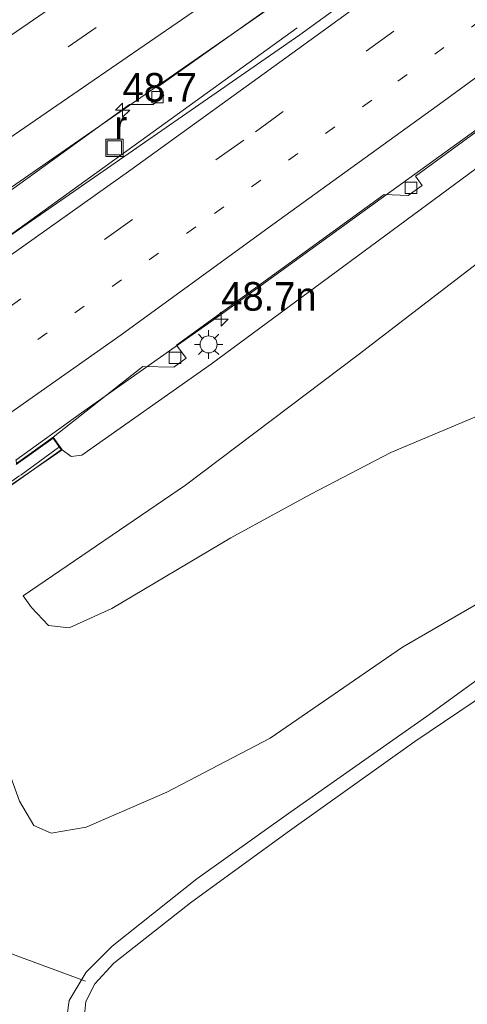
# Model space of a CAD drawing. Header units: millimetres. Extents: x 82463 to 85160, y 450000 to 452470.
# Tile 59 of 98: x 83903 to 83943, y 451075 to 451161. Entities that reach past the tile are written whole.
import ezdxf
from ezdxf.enums import TextEntityAlignment as Align

# ---------------------------------------------------------------- set-up
doc = ezdxf.new("R2010")
doc.units = ezdxf.units.MM
doc.linetypes.add('13strp', pattern=[4, 1, -3])
doc.linetypes.add('39strp', pattern=[12, 3, -9])
for name, color, linetype, lineweight in [('af-b1-rasterhekwerk', 8, 'hekwerk', 18), ('as-bs-kilometr', 13, 'Continuous', 18), ('gr-bs-geleiderail', 213, 'geleiderail', 18), ('gw-bs-insteekwatergang', 93, 'Continuous', 18), ('gw-bs-kruinlijn', 93, 'Continuous', 18), ('gw-bs-teenlijn', 93, 'Continuous', 18), ('kw-b6-viaduct', 173, 'Continuous', 18), ('mk-b5-verdrijfstrp', 8, 'Continuous', 18), ('mk-bs-13streep 0.45', 8, '13strp', 18), ('mk-bs-39streep 0.15', 8, '39strp', 18), ('mk-bs-streep 0.15', 8, 'Continuous', 18), ('og-b5-water', 153, 'Continuous', 18), ('og-bs-maaiveld', 253, 'Continuous', 18), ('og-bs-terreinafscheiding', 253, 'Continuous', 18), ('wh-bs-duiker', 8, 'duiker', 18), ('wh-bs-kolk', 8, 'Continuous', 18), ('wh-bs-put', 8, 'Continuous', 18), ('wh-bs-waterlijn', 133, 'Continuous', 18), ('wm-bs-lichtmast', 8, 'Continuous', 18)]:
    doc.layers.add(name, color=color, linetype=linetype, lineweight=lineweight)
doc.styles.add('rtw_iso', font='iso-rtw.shx')
doc.linetypes.add('duiker', pattern='A,0,-2,[15,RTW.shx,S=1,R=0,X=0,Y=0],-2', length=4)
doc.linetypes.add('geleiderail', pattern='A,2,-1,[175,RTW.shx,S=0.5,R=0,X=0,Y=0],-1', length=4)
doc.linetypes.add('hekwerk', pattern='A,7,-1.5,[1,RTW.shx,S=0.75,R=0,X=0,Y=0],-1.5', length=10)

# ---------------------------------------------------------------- blocks, each defined once
blk = doc.blocks.new('kolk')
blk.add_lwpolyline([(-0.5, -0.5), (0.5, -0.5), (0.5, 0.5), (-0.5, 0.5)], close=True)
blk = doc.blocks.new('put')
for p, q in [((0.75, 0.75), (-0.75, 0.75)), ((-0.75, 0.75), (-0.75, -0.75)), ((0.75, -0.75), (0.75, 0.75)), ((-0.75, -0.75), (0.75, -0.75))]:
    blk.add_line(p, q)
blk.add_lwpolyline([(-0.625, 0.625), (0.625, 0.625), (0.625, -0.625), (-0.625, -0.625)], close=True)
blk = doc.blocks.new('dtbattr')
at = {"style": 'rtw_iso'}
blk.add_attdef('TAG', (0.591, 0.868), '', height=2.5, dxfattribs=at)
blk = doc.blocks.new('lantaarnpaal')
for p, q in [((-0.884, 0.884), (-0.53, 0.53)), ((0, 0.75), (0, 1.25)), ((0.53, 0.53), (0.884, 0.884)), ((-0.75, 0), (-1.25, 0)), ((0.75, 0), (1.25, 0)), ((-0.53, -0.53), (-0.884, -0.884)), ((0, -0.75), (0, -1.25)), ((0.53, -0.53), (0.884, -0.884))]:
    blk.add_line(p, q)
blk.add_circle((0, 0), 0.75)
blk = doc.blocks.new('hecto')
for p, q in [((0, 0.625), (-0.625, 0)), ((0, -0.625), (0, 0.625)), ((-0.625, 0), (0.625, 0)), ((0.625, 0), (0, -0.625))]:
    blk.add_line(p, q)

msp = doc.modelspace()

# ---------------------------------------------------------------- linework, layer by layer
at = {"layer": 'af-b1-rasterhekwerk'}
msp.add_polyline3d([(83906.777, 451123.666, 3.491), (83903.516, 451121.288, 3.496), (83903.304, 451121.168, 2.96), (83890.39, 451111.977, 3.035), (83865.338, 451094.244, 3.23), (83854.22, 451086.293, 3.337), (83853.928, 451086.102, 3.84), (83850.814, 451083.913, 3.84)], dxfattribs=at)
at = {"layer": 'gr-bs-geleiderail'}
for points in [[(83903.054, 451122.562, 3.533), (83908.791, 451126.695, 3.519), (83920.865, 451135.204, 3.483), (83935.921, 451146.117, 3.429), (83948.754, 451155.361, 3.343), (83963.328, 451166.272, 3.343), (83978.345, 451177.423, 3.245), (83993.604, 451188.964, 3.236), (84008.365, 451200.299, 3.37), (84022.589, 451211.181, 3.451), (84030.35, 451217.33, 3.474), (84031.615, 451218.385, 3.483)], [(83986.083, 451204.399, 3.065), (83976.303, 451197.86, 3.582), (83964.406, 451189.568, 3.564), (83931.175, 451166.297, 3.739), (83913.992, 451154.328, 3.762), (83899.374, 451144.225, 3.766)], [(83927.72, 451160.436, 2.93), (83900.129, 451140.563, 3.924)]]:
    msp.add_polyline3d(points, dxfattribs=at)
at = {"layer": 'gw-bs-insteekwatergang'}
msp.add_polyline3d([(83949.155, 451106.939, -3.715), (83946.595, 451105.562, -3.697), (83939.347, 451100.301, -3.743), (83927.161, 451091.754, -3.818), (83918.899, 451085.879, -3.622), (83911.49, 451079.972, -3.706), (83909.202, 451077.694, -3.748), (83907.722, 451075.209, -3.748), (83907.394, 451072.909, -3.706)], dxfattribs=at)
at = {"layer": 'gw-bs-kruinlijn'}
for points in [[(83907.096, 451123.468, 2.921), (83907.888, 451122.869, 2.871), (83908.817, 451123.013, 2.871), (83920.203, 451130.998, 2.885), (83958.576, 451159.305, 2.651), (83977.553, 451172.925, 2.624), (83996.816, 451187.28, 2.638), (84033.467, 451215.564, 2.804), (84034.002, 451215.998, 2.806)], [(83903.693, 451110.668, 0.125), (83904.401, 451109.654, 0.035), (83905.91, 451108.071, -0.031), (83907.72, 451107.865, -0.031), (83911.473, 451109.57, 0.058), (83921.9, 451115.758, 0.226), (83928.907, 451119.59, 0.137), (83935.934, 451123.236, 0.137), (83944.389, 451126.802, 0.119), (83950.975, 451127.598, 0.179), (83956.954, 451127.466, 0.105), (83963.414, 451125.627, 0.165), (83968.169, 451122.106, 0.23), (83971.755, 451116.975, 0.24), (83973.464, 451106.906, 0.263), (83972.198, 451086.051, 0.165), (83970.884, 451063.759, -0.147), (83968.875, 451038.622, -0.096), (83967.514, 451016.793, 0.053), (83965.776, 450990.95, 0.244), (83964.673, 450968.83, 0.165), (83964.23, 450958.618, 0.226), (83963.532, 450949.289, 0.184), (83963.116, 450946.891, 0.136)]]:
    msp.add_polyline3d(points, dxfattribs=at)
at = {"layer": 'gw-bs-teenlijn'}
for points in [[(83886.076, 451244.446, -2.625), (83881.628, 451242.406, -2.518), (83880.246, 451241.371, -2.272), (83877.668, 451238.061, -2.182), (83877.029, 451233.171, -2.24), (83879.182, 451217.976, -2.425), (83879.62, 451206.659, -2.729), (83882.972, 451184.67, -3.203), (83895.163, 451115.403, -3.408), (83903.364, 451092.685, -3.617), (83904.618, 451090.539, -3.575), (83906.154, 451089.893, -3.561), (83909.197, 451090.394, -3.566), (83916.289, 451093.468, -3.45), (83925.33, 451098.21, -3.398), (83936.958, 451106.188, -3.333), (83947.235, 451112.144, -3.333), (83951.441, 451112.647, -3.347), (83953.545, 451110.662, -3.394), (83955.829, 451107.168, -3.468), (83956.446, 451101.56, -3.548), (83955.784, 451094.436, -3.72), (83956.01, 451075.714, -3.771), (83954.824, 451046.618, -3.776)], [(84038.752, 451211.248, 0.362), (84021.634, 451197.929, 0.381), (84003.505, 451183.882, 0.381), (83981.2, 451167.344, 0.462), (83965.224, 451155.596, 0.435), (83949.58, 451144.459, 0.367), (83933.046, 451131.791, 0.327), (83917.928, 451120.364, 0.17), (83903.693, 451110.668, 0.125)]]:
    msp.add_polyline3d(points, dxfattribs=at)
at = {"layer": 'kw-b6-viaduct'}
msp.add_polyline3d([(83903.064, 451122.194, 2.957), (83906.304, 451124.495, 2.921), (83907.026, 451123.48, 2.921), (83850.825, 451083.576, 3.074)], dxfattribs=at)
at = {"layer": 'mk-b5-verdrijfstrp'}
msp.add_polyline3d([(83903.098, 451160.126, 3.24), (83897.363, 451156.221, 3.236), (83896.734, 451159.979, 3.334), (83909.449, 451168.571, 3.235), (83923.86, 451178.36, 3.216), (83937.899, 451187.937, 3.17), (83965.83, 451207.091, 3.146), (83979.818, 451216.775, 3.226), (83994.248, 451226.739, 3.226), (84006.93, 451235.533, 3.263), (84011.27, 451238.66, 3.219), (84012.539, 451237.391, 3.232), (84001.293, 451229.232, 3.263), (83987.942, 451219.653, 3.24), (83973.357, 451209.224, 3.146), (83959.513, 451199.414, 3.063), (83946.846, 451190.515, 3.081), (83930.669, 451179.194, 3.123), (83916.422, 451169.28, 3.132)], close=True, dxfattribs=at)
at = {"layer": 'mk-bs-13streep 0.45'}
for p, q in [((83936.55, 451155.757, 2.795), (83959.337, 451172.568, 2.75)), ((83920.464, 451144.179, 2.858), (83936.55, 451155.757, 2.795)), ((83901.713, 451130.822, 2.979), (83920.464, 451144.179, 2.858))]:
    msp.add_line(p, q, dxfattribs=at)
at = {"layer": 'mk-bs-39streep 0.15'}
for p, q in [((83929.475, 451173.864, 3.021), (83910.099, 451160.466, 3.114)), ((83924.054, 451151.34, 2.844), (83945.706, 451167.041, 2.656)), ((83910.099, 451160.466, 3.114), (83897.988, 451152.195, 3.132)), ((83901.044, 451134.944, 3.095), (83924.054, 451151.34, 2.844))]:
    msp.add_line(p, q, dxfattribs=at)
at = {"layer": 'mk-bs-streep 0.15'}
for points in [[(83898.661, 451148.166, 3.027), (83908.989, 451155.238, 3.025), (83923.448, 451165.212, 2.969), (83939.457, 451176.418, 2.913), (83953.21, 451186.006, 2.886), (83966.788, 451195.599, 2.876), (83978.031, 451203.586, 2.946), (83989.873, 451212.063, 3.016), (84004.157, 451222.238, 3.077), (84016.179, 451230.922, 3.091), (84017.84, 451232.16, 2.985)], [(83900.39, 451138.973, 3.174), (83913.131, 451148.002, 2.925), (83927.768, 451158.585, 2.898), (83942.649, 451169.375, 2.79), (83957.556, 451180.344, 2.804), (83974.009, 451192.844, 2.804), (83989.924, 451204.833, 2.907), (84006.332, 451217.334, 2.912), (84021.193, 451228.807, 3.018)], [(83902.402, 451126.582, 2.913), (83912.289, 451133.551, 2.696), (83925.59, 451143.198, 2.588), (83940.521, 451153.975, 2.593), (83954.827, 451164.478, 2.539), (83971.457, 451176.786, 2.548), (83989.426, 451190.385, 2.57), (84010.951, 451206.737, 2.642), (84022.534, 451215.559, 2.651), (84025.521, 451218.092, 2.71), (84029.02, 451220.98, 2.699)]]:
    msp.add_polyline3d(points, dxfattribs=at)
at = {"layer": 'og-b5-water'}
msp.add_polyline3d([(83909.009, 451073.374, -4.726), (83909.17, 451075.137, -4.703), (83909.974, 451076.669, -4.703), (83911.646, 451078.493, -4.703), (83918.359, 451083.776, -4.665), (83926.836, 451089.948, -4.665), (83938.017, 451097.904, -4.675), (83947.189, 451104.062, -4.731), (83949.379, 451105.06, -4.731), (83950.545, 451104.277, -4.731), (83950.238, 451102.415, -4.731), (83950.559, 451096.841, -4.703), (83949.911, 451083.817, -4.717), (83949.347, 451066.614, -4.717)], dxfattribs=at)
at = {"layer": 'og-bs-maaiveld'}
msp.add_polyline3d([(83891.75, 451188.607, 2.723), (83891.722, 451188.765, 2.799), (83895.703, 451191.313, 2.858), (83894.973, 451192.453, 2.925), (83891.606, 451190.247, 1.069), (83890.495, 451189.52, 0.994), (83902.328, 451120.19, 0.915), (83907.096, 451123.468, 2.921), (83906.316, 451124.565, 2.921), (83903.1, 451122.281, 2.957), (83903.057, 451122.543, 2.723)], dxfattribs=at)
at = {"layer": 'og-bs-terreinafscheiding'}
for points in [[(84020.308, 451229.692, 2.879), (84012.625, 451223.81, 2.885), (83992.071, 451209.107, 2.984), (83991.715, 451207.647, 2.984), (83990.448, 451206.615, 2.984), (83989.776, 451207.562, 2.984), (83985.927, 451204.673, 2.979), (83971.252, 451194.231, 2.939), (83970.851, 451192.6, 2.934), (83969.798, 451191.811, 2.934), (83969.171, 451192.808, 2.934), (83951.484, 451180.344, 2.975), (83951.223, 451178.763, 2.975), (83950.19, 451178.038, 2.975), (83949.56, 451179.045, 2.975), (83932.61, 451167.197, 2.966), (83933.218, 451166.238, 2.975), (83932.268, 451165.499, 2.975), (83930.35, 451165.808, 2.975), (83915.485, 451155.278, 3.015), (83916.009, 451154.527, 3.038), (83915.084, 451153.737, 3.038), (83913.021, 451153.732, 3.038), (83901.467, 451145.387, 3.159)], [(83902.214, 451142.01, 3.191), (83927.941, 451159.833, 2.997), (83953.95, 451178.708, 2.903), (83977.258, 451196.208, 2.795), (83995.258, 451209.617, 2.867), (84020.752, 451229.248, 2.848)], [(83956.517, 451160.9, 2.647), (83938.091, 451147.444, 2.701), (83938.669, 451146.638, 2.701), (83937.441, 451145.758, 2.701), (83935.337, 451145.852, 2.674), (83917.126, 451132.626, 2.844), (83917.988, 451131.5, 2.844), (83916.907, 451130.702, 2.844), (83914.173, 451130.782, 2.831), (83906.316, 451124.565, 2.921)]]:
    msp.add_polyline3d(points, dxfattribs=at)
at = {"layer": 'wh-bs-duiker'}
msp.add_polyline3d([(83881.505, 451087.116, -3.412), (83909.143, 451076.899, -4.069)], dxfattribs=at)
at = {"layer": 'wh-bs-waterlijn'}
msp.add_polyline3d([(83949.379, 451105.06, -4.731), (83947.189, 451104.062, -4.731), (83938.017, 451097.904, -4.675), (83926.836, 451089.948, -4.665), (83918.359, 451083.776, -4.665), (83911.646, 451078.493, -4.703), (83909.974, 451076.669, -4.703), (83909.17, 451075.137, -4.703), (83909.009, 451073.374, -4.726)], dxfattribs=at)

# ---------------------------------------------------------------- block references
at = {"layer": 'as-bs-kilometr'}
ref = msp.add_blockref('dtbattr', (83912.403, 451153.23, 3.762), dxfattribs=at)
ref.add_attrib('TAG', '48.7', dxfattribs={"layer": '0', "height": 2.5, "style": 'rtw_iso'}).set_placement((83912.403, 451153.23, 3.762), align=Align.BOTTOM_LEFT)
for p in [(83912.403, 451153.23, 3.762), (83921.046, 451134.914, 2.772)]:
    msp.add_blockref('hecto', p, dxfattribs=at)
ref = msp.add_blockref('dtbattr', (83921.046, 451134.914, 2.772), dxfattribs=at)
ref.add_attrib('TAG', '48.7n', dxfattribs={"layer": '0', "height": 2.5, "style": 'rtw_iso'}).set_placement((83921.046, 451134.914, 2.772), align=Align.BOTTOM_LEFT)
at = {"layer": 'wh-bs-kolk'}
for p in [(83915.467, 451154.366, 2.934), (83937.688, 451146.423, 2.651), (83916.999, 451131.524, 2.669)]:
    msp.add_blockref('kolk', p, dxfattribs=at)
at = {"layer": 'wh-bs-put'}
ref = msp.add_blockref('dtbattr', (83911.689, 451149.931, 3.044), dxfattribs=at)
ref.add_attrib('TAG', 'r', dxfattribs={"layer": '0', "height": 2.5, "style": 'rtw_iso'}).set_placement((83911.689, 451149.931, 3.044), align=Align.BOTTOM_LEFT)
msp.add_blockref('put', (83911.689, 451149.931, 3.044), dxfattribs=at)
at = {"layer": 'wm-bs-lichtmast'}
msp.add_blockref('lantaarnpaal', (83919.944, 451132.704, 2.786), dxfattribs=at)

doc.saveas('drawing.dxf')
